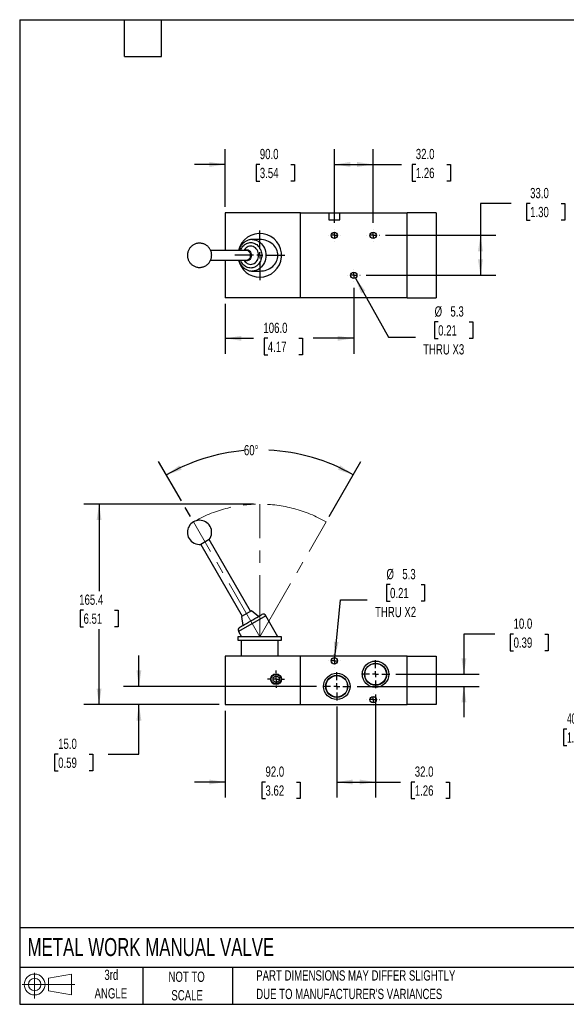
# Model space of a CAD drawing. Header units: millimetres. Extents: x 25 to 1092, y 25 to 838.
# Tile 1 of 2: x 25 to 476, y 25 to 838. Entities that reach past the tile are written whole.
import ezdxf

# ---------------------------------------------------------------- set-up
doc = ezdxf.new("R2010")
doc.units = ezdxf.units.MM
doc.header["$LTSCALE"] = 4
doc.linetypes.add('CENTERX2', pattern=[20.32, 12.7, -2.54, 2.54, -2.54])
doc.layers.add('CENTER', color=40, linetype='CENTERX2')
doc.layers.add('SLD-DEFPOINTS', color=7, linetype='Continuous')
doc.layers.add('DIMENSIONS', color=140, linetype='Continuous', lineweight=25)
doc.layers.add('TEXT', color=140, linetype='Continuous', lineweight=25)
doc.styles.add('SLDTEXTSTYLE0', font='TXT', dxfattribs={"width": 0.7})
doc.dimstyles.new('SLDDIMSTYLE0', dxfattribs={"dimtxt": 8.632031, "dimasz": 13.208, "dimexe": 0, "dimexo": 0.0625, "dimgap": 2.158008, "dimtad": 0, "dimtih": 1, "dimtoh": 1, "dimrnd": 1e-09, "dimzin": 12, "dimdsep": 46, "dimtxsty": 'SLDTEXTSTYLE0', "dimsah": 1, "dimcen": 0.09, "dimadec": 0, "dimazin": 3, "dimtfac": 1, "dimtofl": 0, "dimtmove": 0, "dimatfit": 3, "dimfxl": 0, "dimfrac": 2, "dimtolj": 1, "dimtzin": 12, "dimarcsym": 0})
doc.dimstyles.new('SLDDIMSTYLE1', dxfattribs={"dimtxt": 8.632031, "dimasz": 13.208, "dimexe": 0, "dimexo": 0.0625, "dimgap": 2.158008, "dimtad": 0, "dimtih": 1, "dimtoh": 1, "dimdec": 4, "dimlfac": 4, "dimzin": 12, "dimdsep": 46, "dimtxsty": 'SLDTEXTSTYLE0', "dimsah": 1, "dimcen": 0.09, "dimadec": 0, "dimazin": 3, "dimtfac": 1, "dimtdec": 0, "dimtofl": 0, "dimtmove": 0, "dimatfit": 3, "dimfxl": 0, "dimfrac": 2, "dimtolj": 1, "dimtzin": 12, "dimarcsym": 0})
doc.dimstyles.new('SLDDIMSTYLE2', dxfattribs={"dimtxt": 8.632031, "dimasz": 13.208, "dimexe": 0, "dimexo": 0.0625, "dimgap": 2.158008, "dimtad": 0, "dimtih": 1, "dimtoh": 1, "dimrnd": 1e-09, "dimzin": 4, "dimdsep": 46, "dimtxsty": 'SLDTEXTSTYLE0', "dimsah": 1, "dimcen": 0.09, "dimadec": 0, "dimazin": 1, "dimtfac": 1, "dimtmove": 0, "dimatfit": 0, "dimfxl": 0, "dimfrac": 2, "dimtolj": 1, "dimtzin": 12, "dimarcsym": 0})
doc.dimstyles.new('SLDDIMSTYLE3', dxfattribs={"dimtxt": 8.632031, "dimasz": 13.208, "dimexe": 0, "dimexo": 0.0625, "dimgap": 2.158008, "dimtad": 0, "dimtih": 1, "dimtoh": 1, "dimrnd": 1e-09, "dimzin": 4, "dimdsep": 46, "dimtxsty": 'SLDTEXTSTYLE0', "dimsah": 1, "dimcen": 0.09, "dimadec": 0, "dimazin": 1, "dimtfac": 1, "dimtofl": 0, "dimtmove": 0, "dimatfit": 3, "dimfxl": 0, "dimfrac": 2, "dimtolj": 1, "dimtzin": 12, "dimarcsym": 0})
doc.dimstyles.new('SLDDIMSTYLE4', dxfattribs={"dimtxt": 8.632031, "dimasz": 13.208, "dimexe": 0, "dimexo": 0.0625, "dimgap": 2.158008, "dimtad": 0, "dimtih": 1, "dimtoh": 1, "dimrnd": 1e-09, "dimzin": 12, "dimdsep": 46, "dimtxsty": 'SLDTEXTSTYLE0', "dimsah": 1, "dimcen": 0, "dimadec": 0, "dimazin": 3, "dimtfac": 1, "dimtofl": 0, "dimtmove": 0, "dimatfit": 3, "dimfxl": 0, "dimfrac": 2, "dimtolj": 1, "dimtzin": 12, "dimarcsym": 0})

# ---------------------------------------------------------------- blocks, each defined once
blk = doc.blocks.new('Block11')
at = {"color": 7, "linetype": 'Continuous', "lineweight": 18}
for p, q in [((10.35, 21.24), (10.35, 0)), ((21.92, 16.67), (40.7, 20.13)), ((21.92, 6.38), (21.92, 16.67)), ((40.7, 20.13), (40.7, 2.93)), ((0, 11.53), (43.49, 11.53)), ((21.92, 6.38), (40.7, 2.93))]:
    blk.add_line(p, q, dxfattribs=at)
for radius in [8.6, 5.14]:
    blk.add_circle((10.35, 11.53), radius, dxfattribs=at)
blk = doc.blocks.new('Block12')
at = {"layer": 'SLD-DEFPOINTS'}
blk.add_blockref('Block11', (0, 0), dxfattribs=at)
blk = doc.blocks.new('_D')
at = {"layer": 'DIMENSIONS'}
for p, q in [((218.35, 438.28), (78.18, 438.28)), ((90.88, 438.28), (90.88, 366.46)), ((78.05, 350.8), (75.15, 350.8)), ((75.15, 350.8), (75.15, 337.09)), ((103.7, 350.8), (106.6, 350.8)), ((106.6, 350.8), (106.6, 337.09)), ((75.15, 337.09), (78.05, 337.09)), ((90.88, 272.88), (90.88, 335.15)), ((106.6, 337.09), (103.7, 337.09)), ((189.85, 272.88), (78.18, 272.88))]:
    blk.add_line(p, q, dxfattribs=at)
for points in [[(90.88, 438.28), (88.84, 425.08), (92.91, 425.08)], [(90.88, 272.88), (92.91, 286.09), (88.84, 286.09)]]:
    blk.add_solid(points, dxfattribs=at)
at = {"layer": 'DIMENSIONS', "char_height": 8.467, "attachment_point": 1, "style": 'SLDTEXTSTYLE0'}
for s, insert in [('165.4', (74.46, 363.65)), ('6.51', (78.05, 348))]:
    blk.add_mtext(s, dxfattribs=dict(at, insert=insert))
blk = doc.blocks.new('_D_1')
at = {"layer": 'DIMENSIONS'}
for p, q in [((158.74, 440.92), (140, 473.39)), ((280.67, 428.03), (306.86, 473.39)), ((166.19, 428.03), (161.79, 435.65))]:
    blk.add_line(p, q, dxfattribs=at)
for start, end in [(94.87418, 120), (60, 87.25681)]:
    blk.add_arc((223.43, 328.88), 154.16, start, end, dxfattribs=at)
for points in [[(146.35, 462.39), (159, 466.7), (157.12, 470.3)], [(300.51, 462.39), (289.74, 470.3), (287.86, 466.7)]]:
    blk.add_solid(points, dxfattribs=at)
at = {"layer": 'DIMENSIONS', "insert": (210.33, 487.07), "char_height": 8.467, "attachment_point": 1, "style": 'SLDTEXTSTYLE0'}
blk.add_mtext('60°', dxfattribs=at)
blk = doc.blocks.new('_D_2')
at = {"layer": 'DIMENSIONS'}
for p, q in [((123.73, 287.88), (123.73, 313.28)), ((270.21, 287.88), (111.03, 287.88)), ((189.85, 272.88), (111.03, 272.88)), ((123.73, 231.83), (123.73, 272.88)), ((57.12, 231.83), (54.22, 231.83)), ((54.22, 231.83), (54.22, 218.11)), ((82.77, 231.83), (85.67, 231.83)), ((85.67, 231.83), (85.67, 218.11)), ((98.33, 231.83), (123.73, 231.83)), ((54.22, 218.11), (57.12, 218.11)), ((85.67, 218.11), (82.77, 218.11))]:
    blk.add_line(p, q, dxfattribs=at)
for points in [[(123.73, 287.88), (125.76, 301.09), (121.7, 301.09)], [(123.73, 272.88), (121.7, 259.68), (125.76, 259.68)]]:
    blk.add_solid(points, dxfattribs=at)
at = {"layer": 'DIMENSIONS', "char_height": 8.467, "attachment_point": 1, "style": 'SLDTEXTSTYLE0'}
for s, insert in [('15.0', (57.12, 244.68)), ('0.59', (57.12, 229.03))]:
    blk.add_mtext(s, dxfattribs=dict(at, insert=insert))
blk = doc.blocks.new('_D_3')
at = {"layer": 'DIMENSIONS'}
for p, q in [((286.93, 271.16), (286.93, 196.18)), ((194.93, 267.8), (194.93, 196.18)), ((194.93, 208.88), (169.53, 208.88)), ((228.11, 208.88), (225.21, 208.88)), ((225.21, 208.88), (225.21, 195.17)), ((253.76, 208.88), (256.65, 208.88)), ((256.65, 208.88), (256.65, 195.17)), ((286.93, 208.88), (312.33, 208.88)), ((225.21, 195.17), (228.11, 195.17)), ((256.65, 195.17), (253.76, 195.17))]:
    blk.add_line(p, q, dxfattribs=at)
for points in [[(194.93, 208.88), (181.72, 210.92), (181.72, 206.85)], [(286.93, 208.88), (300.14, 206.85), (300.14, 210.92)]]:
    blk.add_solid(points, dxfattribs=at)
at = {"layer": 'DIMENSIONS', "char_height": 8.467, "attachment_point": 1, "style": 'SLDTEXTSTYLE0'}
for s, insert in [('92.0', (228.11, 221.73)), ('3.62', (228.11, 206.08))]:
    blk.add_mtext(s, dxfattribs=dict(at, insert=insert))
blk = doc.blocks.new('_D_4')
at = {"layer": 'DIMENSIONS'}
for p, q in [((318.93, 281.16), (318.93, 196.18)), ((286.93, 271.16), (286.93, 196.18)), ((286.93, 208.88), (318.93, 208.88)), ((318.93, 208.88), (339.57, 208.88)), ((351.26, 208.88), (348.36, 208.88)), ((348.36, 208.88), (348.36, 195.17)), ((376.91, 208.88), (379.81, 208.88)), ((379.81, 208.88), (379.81, 195.17)), ((348.36, 195.17), (351.26, 195.17)), ((379.81, 195.17), (376.91, 195.17))]:
    blk.add_line(p, q, dxfattribs=at)
for points in [[(286.93, 208.88), (300.14, 206.85), (300.14, 210.92)], [(318.93, 208.88), (305.72, 210.92), (305.72, 206.85)]]:
    blk.add_solid(points, dxfattribs=at)
at = {"layer": 'DIMENSIONS', "char_height": 8.467, "attachment_point": 1, "style": 'SLDTEXTSTYLE0'}
for s, insert in [('32.0', (351.26, 221.73)), ('1.26', (351.26, 206.08))]:
    blk.add_mtext(s, dxfattribs=dict(at, insert=insert))
blk = doc.blocks.new('_D_5')
at = {"layer": 'DIMENSIONS'}
for p, q in [((417.19, 331.01), (391.79, 331.01)), ((391.79, 331.01), (391.79, 297.88)), ((432.75, 331.01), (429.85, 331.01)), ((429.85, 331.01), (429.85, 317.29)), ((458.4, 331.01), (461.3, 331.01)), ((461.3, 331.01), (461.3, 317.29)), ((429.85, 317.29), (432.75, 317.29)), ((461.3, 317.29), (458.4, 317.29)), ((335.65, 297.88), (404.49, 297.88)), ((303.65, 287.88), (404.49, 287.88)), ((391.79, 287.88), (391.79, 262.48))]:
    blk.add_line(p, q, dxfattribs=at)
for points in [[(391.79, 297.88), (393.83, 311.09), (389.76, 311.09)], [(391.79, 287.88), (389.76, 274.68), (393.83, 274.68)]]:
    blk.add_solid(points, dxfattribs=at)
at = {"layer": 'DIMENSIONS', "char_height": 8.467, "attachment_point": 1, "style": 'SLDTEXTSTYLE0'}
for s, insert in [('10.0', (432.75, 343.86)), ('0.39', (432.75, 328.2))]:
    blk.add_mtext(s, dxfattribs=dict(at, insert=insert))
blk = doc.blocks.new('_D_6')
at = {"layer": 'DIMENSIONS'}
for p, q in [((330.86, 371.94), (327.96, 371.94)), ((327.96, 371.94), (327.96, 358.22)), ((356.51, 371.94), (359.41, 371.94)), ((359.41, 371.94), (359.41, 358.22)), ((285.19, 311.52), (289.89, 359.4)), ((289.89, 359.4), (312.12, 359.4)), ((327.96, 358.22), (330.86, 358.22)), ((359.41, 358.22), (356.51, 358.22))]:
    blk.add_line(p, q, dxfattribs=at)
blk.add_solid([(285.19, 311.52), (288.5, 324.47), (284.46, 324.87)], dxfattribs=at)
at = {"layer": 'DIMENSIONS', "char_height": 8.467, "attachment_point": 1, "style": 'SLDTEXTSTYLE0'}
for s, insert in [('%%c', (327.93, 384.79)), ('5.3', (340.97, 384.79)), ('0.21', (330.86, 369.14)), ('THRU X2', (318.47, 353.48))]:
    blk.add_mtext(s, dxfattribs=dict(at, insert=insert))
blk = doc.blocks.new('SW_CENTERMARKSYMBOL_0')
at = {"layer": 'CENTER', "color": 0}
for p, q in [((0, 0), (-2.54, 0)), ((0, 5.08), (0, 7.04)), ((0, 0), (0, 2.54)), ((0, 0), (0, -2.54)), ((0, 0), (2.54, 0)), ((5.08, 0), (7.04, 0)), ((-5.08, 0), (-7.04, 0)), ((0, -5.08), (0, -7.04))]:
    blk.add_line(p, q, dxfattribs=at)
blk = doc.blocks.new('SW_CENTERMARKSYMBOL_1')
at = {"layer": 'CENTER', "color": 0}
for p, q in [((0, 5.08), (0, 11.64)), ((-5.08, 0), (-11.64, 0)), ((0, 0), (-2.54, 0)), ((0, 0), (0, 2.54)), ((0, 0), (0, -2.54)), ((0, 0), (2.54, 0)), ((5.08, 0), (11.64, 0)), ((0, -5.08), (0, -11.64))]:
    blk.add_line(p, q, dxfattribs=at)
blk = doc.blocks.new('SW_CENTERMARKSYMBOL_2')
at = {"layer": 'CENTER', "color": 0}
for p, q in [((0, 5.08), (0, 11.64)), ((-5.08, 0), (-11.64, 0)), ((0, 0), (-2.54, 0)), ((0, 0), (0, 2.54)), ((0, 0), (0, -2.54)), ((0, 0), (2.54, 0)), ((5.08, 0), (11.64, 0)), ((0, -5.08), (0, -11.64))]:
    blk.add_line(p, q, dxfattribs=at)
blk = doc.blocks.new('SW_CENTERMARKSYMBOL_3')
at = {"layer": 'CENTER', "color": 0}
for p, q in [((-5.08, 0), (-5.19, 0)), ((0, 0), (-2.54, 0)), ((0, 5.08), (0, 5.19)), ((0, 0), (0, 2.54)), ((0, 0), (0, -2.54)), ((0, 0), (2.54, 0)), ((5.08, 0), (5.19, 0)), ((0, -5.08), (0, -5.19))]:
    blk.add_line(p, q, dxfattribs=at)
blk = doc.blocks.new('SW_CENTERMARKSYMBOL_4')
at = {"layer": 'CENTER', "color": 0}
for p, q in [((-5.08, 0), (-5.19, 0)), ((0, 0), (-2.54, 0)), ((0, 5.08), (0, 5.19)), ((0, 0), (0, 2.54)), ((0, 0), (0, -2.54)), ((0, 0), (2.54, 0)), ((5.08, 0), (5.19, 0)), ((0, -5.08), (0, -5.19))]:
    blk.add_line(p, q, dxfattribs=at)
blk = doc.blocks.new('_D_8')
at = {"layer": 'DIMENSIONS'}
for p, q in [((574.14, 312.88), (530.69, 312.88)), ((543.39, 272.88), (543.39, 312.88)), ((574.14, 272.88), (530.69, 272.88)), ((543.39, 252.66), (543.39, 272.88)), ((476.78, 252.66), (473.89, 252.66)), ((473.89, 252.66), (473.89, 238.95)), ((502.43, 252.66), (505.33, 252.66)), ((505.33, 252.66), (505.33, 238.95)), ((517.99, 252.66), (543.39, 252.66)), ((473.89, 238.95), (476.78, 238.95)), ((505.33, 238.95), (502.43, 238.95))]:
    blk.add_line(p, q, dxfattribs=at)
for points in [[(543.39, 312.88), (541.36, 299.68), (545.43, 299.68)], [(543.39, 272.88), (545.43, 286.09), (541.36, 286.09)]]:
    blk.add_solid(points, dxfattribs=at)
at = {"layer": 'DIMENSIONS', "char_height": 8.467, "attachment_point": 1, "style": 'SLDTEXTSTYLE0'}
for s, insert in [('40.0', (476.78, 265.51)), ('1.57', (476.78, 249.86))]:
    blk.add_mtext(s, dxfattribs=dict(at, insert=insert))
blk = doc.blocks.new('_D_17')
at = {"layer": 'DIMENSIONS'}
for p, q in [((300.93, 616.93), (300.93, 562.48)), ((194.93, 603.62), (194.93, 562.48)), ((194.93, 575.18), (218.31, 575.18)), ((230, 575.18), (227.1, 575.18)), ((227.1, 575.18), (227.1, 561.46)), ((255.65, 575.18), (258.55, 575.18)), ((258.55, 575.18), (258.55, 561.46)), ((300.93, 575.18), (267.35, 575.18)), ((227.1, 561.46), (230, 561.46)), ((258.55, 561.46), (255.65, 561.46))]:
    blk.add_line(p, q, dxfattribs=at)
for points in [[(194.93, 575.18), (208.14, 573.15), (208.14, 577.21)], [(300.93, 575.18), (287.72, 577.21), (287.72, 573.15)]]:
    blk.add_solid(points, dxfattribs=at)
at = {"layer": 'DIMENSIONS', "char_height": 8.467, "attachment_point": 1, "style": 'SLDTEXTSTYLE0'}
for s, insert in [('106.0', (226.41, 588.03)), ('4.17', (230, 572.38))]:
    blk.add_mtext(s, dxfattribs=dict(at, insert=insert))
blk = doc.blocks.new('_D_18')
at = {"layer": 'DIMENSIONS'}
for p, q in [((194.93, 683.78), (194.93, 731.4)), ((284.93, 670.47), (284.93, 731.4)), ((194.93, 718.7), (169.53, 718.7)), ((223.46, 718.7), (220.56, 718.7)), ((220.56, 718.7), (220.56, 704.98)), ((249.11, 718.7), (252.01, 718.7)), ((252.01, 718.7), (252.01, 704.98)), ((284.93, 718.7), (310.33, 718.7)), ((220.56, 704.98), (223.46, 704.98)), ((252.01, 704.98), (249.11, 704.98))]:
    blk.add_line(p, q, dxfattribs=at)
for points in [[(194.93, 718.7), (181.72, 720.73), (181.72, 716.67)], [(284.93, 718.7), (298.14, 716.67), (298.14, 720.73)]]:
    blk.add_solid(points, dxfattribs=at)
at = {"layer": 'DIMENSIONS', "char_height": 8.467, "attachment_point": 1, "style": 'SLDTEXTSTYLE0'}
for s, insert in [('90.0', (223.46, 731.55)), ('3.54', (223.46, 715.9))]:
    blk.add_mtext(s, dxfattribs=dict(at, insert=insert))
blk = doc.blocks.new('_D_19')
at = {"layer": 'DIMENSIONS'}
for p, q in [((284.93, 670.47), (284.93, 731.4)), ((316.93, 670.47), (316.93, 731.4)), ((284.93, 718.7), (316.93, 718.7)), ((316.93, 718.7), (340.4, 718.7)), ((352.1, 718.7), (349.2, 718.7)), ((349.2, 718.7), (349.2, 704.98)), ((377.75, 718.7), (380.64, 718.7)), ((380.64, 718.7), (380.64, 704.98)), ((349.2, 704.98), (352.1, 704.98)), ((380.64, 704.98), (377.75, 704.98))]:
    blk.add_line(p, q, dxfattribs=at)
for points in [[(284.93, 718.7), (298.14, 716.67), (298.14, 720.73)], [(316.93, 718.7), (303.72, 720.73), (303.72, 716.67)]]:
    blk.add_solid(points, dxfattribs=at)
at = {"layer": 'DIMENSIONS', "char_height": 8.467, "attachment_point": 1, "style": 'SLDTEXTSTYLE0'}
for s, insert in [('32.0', (352.1, 731.55)), ('1.26', (352.1, 715.9))]:
    blk.add_mtext(s, dxfattribs=dict(at, insert=insert))
blk = doc.blocks.new('_D_20')
at = {"layer": 'DIMENSIONS'}
for p, q in [((430.84, 686.47), (405.44, 686.47)), ((405.44, 686.47), (405.44, 660.2)), ((446.4, 686.47), (443.5, 686.47)), ((443.5, 686.47), (443.5, 672.76)), ((472.05, 686.47), (474.95, 686.47)), ((474.95, 686.47), (474.95, 672.76)), ((443.5, 672.76), (446.4, 672.76)), ((474.95, 672.76), (472.05, 672.76)), ((327.2, 660.2), (418.14, 660.2)), ((405.44, 660.2), (405.44, 627.2)), ((311.2, 627.2), (418.14, 627.2))]:
    blk.add_line(p, q, dxfattribs=at)
for points in [[(405.44, 660.2), (403.41, 646.99), (407.47, 646.99)], [(405.44, 627.2), (407.47, 640.41), (403.41, 640.41)]]:
    blk.add_solid(points, dxfattribs=at)
at = {"layer": 'DIMENSIONS', "char_height": 8.467, "attachment_point": 1, "style": 'SLDTEXTSTYLE0'}
for s, insert in [('33.0', (446.4, 699.32)), ('1.30', (446.4, 683.67))]:
    blk.add_mtext(s, dxfattribs=dict(at, insert=insert))
blk = doc.blocks.new('_D_21')
at = {"layer": 'DIMENSIONS'}
for p, q in [((302.23, 624.89), (329.58, 576.23)), ((370.55, 588.76), (367.65, 588.76)), ((367.65, 588.76), (367.65, 575.04)), ((396.2, 588.76), (399.1, 588.76)), ((399.1, 588.76), (399.1, 575.04)), ((329.58, 576.23), (351.8, 576.23)), ((367.65, 575.04), (370.55, 575.04)), ((399.1, 575.04), (396.2, 575.04))]:
    blk.add_line(p, q, dxfattribs=at)
blk.add_solid([(302.23, 624.89), (306.93, 612.38), (310.47, 614.37)], dxfattribs=at)
at = {"layer": 'DIMENSIONS', "char_height": 8.467, "attachment_point": 1, "style": 'SLDTEXTSTYLE0'}
for s, insert in [('%%c', (367.62, 601.61)), ('5.3', (380.66, 601.61)), ('0.21', (370.55, 585.96)), ('THRU X3', (358.15, 570.31))]:
    blk.add_mtext(s, dxfattribs=dict(at, insert=insert))
blk = doc.blocks.new('SW_CENTERMARKSYMBOL_11')
at = {"layer": 'CENTER', "color": 0}
for p, q in [((0, 5.08), (0, 20.54)), ((-5.08, 0), (-20.54, 0)), ((0, 0), (-2.54, 0)), ((0, 0), (0, 2.54)), ((0, 0), (0, -2.54)), ((0, 0), (2.54, 0)), ((5.08, 0), (20.54, 0)), ((0, -5.08), (0, -20.54))]:
    blk.add_line(p, q, dxfattribs=at)
blk = doc.blocks.new('SW_CENTERMARKSYMBOL_12')
at = {"layer": 'CENTER', "color": 0}
for p, q in [((-5.08, 0), (-5.19, 0)), ((0, 0), (-2.54, 0)), ((0, 5.08), (0, 5.19)), ((0, 0), (0, 2.54)), ((0, 0), (0, -2.54)), ((0, 0), (2.54, 0)), ((5.08, 0), (5.19, 0)), ((0, -5.08), (0, -5.19))]:
    blk.add_line(p, q, dxfattribs=at)
blk = doc.blocks.new('SW_CENTERMARKSYMBOL_13')
at = {"layer": 'CENTER', "color": 0}
for p, q in [((-5.08, 0), (-5.19, 0)), ((0, 0), (-2.54, 0)), ((0, 5.08), (0, 5.19)), ((0, 0), (0, 2.54)), ((0, 0), (0, -2.54)), ((0, 0), (2.54, 0)), ((5.08, 0), (5.19, 0)), ((0, -5.08), (0, -5.19))]:
    blk.add_line(p, q, dxfattribs=at)
blk = doc.blocks.new('SW_CENTERMARKSYMBOL_14')
at = {"layer": 'CENTER', "color": 0}
for p, q in [((-5.08, 0), (-5.19, 0)), ((0, 0), (-2.54, 0)), ((0, 5.08), (0, 5.19)), ((0, 0), (0, 2.54)), ((0, 0), (0, -2.54)), ((0, 0), (2.54, 0)), ((5.08, 0), (5.19, 0)), ((0, -5.08), (0, -5.19))]:
    blk.add_line(p, q, dxfattribs=at)

msp = doc.modelspace()

# ---------------------------------------------------------------- linework, layer by layer
for p, q in [((194.930907, 678.702826), (194.930907, 647.702826)), ((256.930907, 678.702826), (194.930907, 678.702826)), ((256.930907, 608.702826), (256.930907, 678.702826)), ((256.930907, 678.702826), (280.430907, 678.702826)), ((280.430907, 678.702826), (280.430907, 673.102826)), ((280.430907, 678.702826), (289.430907, 678.702826)), ((289.430907, 673.102826), (289.430907, 678.702826)), ((289.430907, 678.702826), (344.930907, 678.702826)), ((344.930907, 608.702826), (344.930907, 678.702826)), ((368.930907, 678.702826), (344.930907, 678.702826)), ((368.930907, 678.702826), (368.930907, 608.702826)), ((280.430907, 673.102826), (289.430907, 673.102826)), ((223.430907, 656.702826), (217.180907, 656.702826)), ((212.430907, 647.702826), (182.882577, 647.702826)), ((211.385612, 649.060411), (210.185462, 647.702826)), ((182.892873, 639.702826), (212.430907, 639.702826)), ((194.930907, 639.702826), (194.930907, 608.702826)), ((210.185462, 639.702826), (211.385612, 638.34524)), ((217.180907, 630.702826), (217.045781, 630.703762)), ((217.180907, 630.702826), (223.430907, 630.702826)), ((256.930907, 608.702826), (194.930907, 608.702826)), ((344.930907, 608.702826), (256.930907, 608.702826)), ((344.930907, 608.702826), (368.930907, 608.702826)), ((181.777584, 409.030375), (174.849381, 405.030375)), ((215.895009, 349.937263), (181.777584, 409.030375)), ((174.849381, 405.030375), (208.966805, 345.937263)), ((216.476819, 350.273171), (208.384995, 345.601354)), ((222.426098, 345.625085), (216.476819, 350.273171)), ((228.439237, 346.210021), (205.922577, 333.210021)), ((208.384995, 345.601354), (209.435716, 338.125085)), ((238.442014, 328.884704), (228.439237, 346.210021)), ((205.430907, 328.884704), (205.430907, 325.884704)), ((223.430907, 328.884704), (205.430907, 328.884704)), ((205.430907, 325.884704), (223.430907, 325.884704)), ((205.922577, 333.210021), (208.4198, 328.884704)), ((208.180907, 325.884704), (208.180907, 312.884704)), ((241.430907, 328.884704), (223.430907, 328.884704)), ((223.430907, 325.884704), (241.430907, 325.884704)), ((238.680907, 312.884704), (238.680907, 325.884704)), ((241.430907, 325.884704), (241.430907, 328.884704)), ((194.930907, 312.884704), (194.930907, 272.884704)), ((256.930907, 312.884704), (194.930907, 312.884704)), ((256.930907, 272.884704), (256.930907, 312.884704)), ((344.930907, 312.884704), (256.930907, 312.884704)), ((344.930907, 272.884704), (344.930907, 312.884704)), ((344.930907, 312.884704), (368.930907, 312.884704)), ((368.930907, 312.884704), (368.930907, 272.884704)), ((234.330907, 295.228079), (236.830907, 296.671455)), ((234.330907, 292.341328), (234.330907, 295.228079)), ((236.830907, 296.671455), (239.330907, 295.228079)), ((239.330907, 295.228079), (239.330907, 292.341328)), ((236.830907, 290.897952), (234.330907, 292.341328)), ((239.330907, 292.341328), (236.830907, 290.897952)), ((194.930907, 272.884704), (256.930907, 272.884704)), ((256.930907, 272.884704), (344.930907, 272.884704)), ((368.930907, 272.884704), (344.930907, 272.884704))]:
    msp.add_line(p, q)
at = {"color": 7, "linetype": 'CENTERX2', "lineweight": 18}
for q in [(223.430907, 438.284704), (168.730907, 423.627883), (278.130907, 423.627883)]:
    msp.add_line((223.430907, 328.884704), q, dxfattribs=at)
at = {"flags": 128}
for points in [[(222.426098, 643.702826), (222.346131, 644.876084), (222.1082, 646.020453), (221.718164, 647.107755), (221.185627, 648.111215), (220.5237, 649.006127), (219.748684, 649.770453), (218.879662, 650.385375), (217.938031, 650.83575), (216.946979, 651.110488), (215.930907, 651.202826), (214.914835, 651.110488), (213.923783, 650.83575), (212.982152, 650.385375), (212.11313, 649.770453), (211.385612, 649.060411)], [(217.141821, 656.702747), (217.514529, 656.697117), (218.843161, 656.560348), (220.148458, 656.243088), (221.412098, 655.749791), (222.616341, 655.08738), (223.744283, 654.265155), (224.780089, 653.294658), (225.709219, 652.189513), (226.51863, 650.965234), (227.19696, 649.639006), (227.734687, 648.229447), (228.124262, 646.756344), (228.360216, 645.240377), (228.439237, 643.702826)], [(210.340596, 647.702826), (210.649111, 647.897204), (211.416789, 648.225504), (212.225985, 648.368646), (213.04357, 648.320768), (213.836073, 648.083832), (214.571049, 647.667536), (215.218406, 647.088925), (215.751643, 646.371686), (216.148929, 645.545184), (216.393999, 644.643256), (216.476819, 643.702826)], [(216.476819, 643.702826), (216.393999, 642.762396), (216.148929, 641.860468), (215.751643, 641.033966), (215.218406, 640.316727), (214.571049, 639.738116), (213.836073, 639.32182), (213.04357, 639.084883), (212.225985, 639.037006), (211.416789, 639.180147), (210.649111, 639.508448), (210.340596, 639.702826)], [(211.385612, 638.34524), (212.11313, 637.635198), (212.982152, 637.020277), (213.923783, 636.569902), (214.914835, 636.295163), (215.930907, 636.202826), (216.946979, 636.295163), (217.938031, 636.569902), (218.879662, 637.020277), (219.748684, 637.635198), (220.5237, 638.399525), (221.185627, 639.294436), (221.718164, 640.297897), (222.1082, 641.385198), (222.346131, 642.529567), (222.426098, 643.702826)], [(228.439237, 643.702826), (228.360216, 642.165275), (228.124262, 640.649307), (227.734687, 639.176205), (227.19696, 637.766646), (226.51863, 636.440418), (225.709219, 635.216138), (224.780089, 634.110993), (223.744283, 633.140496), (222.616341, 632.318272), (221.412098, 631.655861), (220.148458, 631.162563), (218.843161, 630.845303), (217.514529, 630.708535), (217.180907, 630.702826)]]:
    msp.add_lwpolyline(points, dxfattribs=at)
for centre, radius in [((284.930907, 660.202826), 2.65), ((316.930907, 660.202826), 2.65), ((300.930907, 627.202826), 2.65), ((284.930907, 308.884704), 2.65), ((318.930907, 297.884704), 10.9), ((318.930907, 297.884704), 9.103191), ((318.930907, 297.884704), 8.879339), ((236.830907, 293.784704), 4.5), ((236.830907, 293.784704), 3.97), ((286.930907, 287.884704), 10.9), ((286.930907, 287.884704), 9.103191), ((286.930907, 287.884704), 8.879339), ((316.930907, 276.884704), 2.65)]:
    msp.add_circle(centre, radius)
for centre, radius, start, end in [((223.430907, 643.702826), 18, 270, 167.160411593), ((212.173323, 643.979752), 3.731974, 355.744535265, 86.042254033), ((212.173323, 643.4259), 3.731974, 273.957745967, 4.255464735), ((223.430907, 643.702826), 18, 192.839588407, 270), ((173.730907, 414.967629), 10, 30, 210), ((173.730907, 414.967629), 10, 323.578178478, 30), ((173.730907, 414.967629), 10, 210, 276.421821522), ((226.274174, 344.960021), 2.5, 30, 120), ((208.08764, 334.460021), 2.5, 120, 210)]:
    msp.add_arc(centre, radius, start, end)
at = {"color": 7, "linetype": 'CENTERX2', "lineweight": 18}
msp.add_arc((223.430907, 328.884704), 109.4, 60, 120, dxfattribs=at)
for start_param, end_param in [(0, 1.5707963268), (4.7123889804, 6.2831853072)]:
    msp.add_ellipse((223.430907, 643.702826), major_axis=(15.011107, 0), ratio=0.8660254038, start_param=start_param, end_param=end_param)
for points, knots in [([(183.730907, 643.702826), (183.714597, 644.149082), (183.69163, 644.777457), (183.538021, 645.699302), (183.350154, 646.491256), (183.030829, 647.425364), (182.589517, 648.385336), (182.012238, 649.347276), (181.300264, 650.273635), (180.46019, 651.133125), (179.503785, 651.899299), (178.446213, 652.550734), (177.304949, 653.070544), (176.099027, 653.445841), (174.848518, 653.667289), (173.574117, 653.728776), (172.296772, 653.627145), (171.037326, 653.361941), (169.816162, 652.935093), (168.652826, 652.350438), (167.565673, 651.612947), (166.607627, 650.759364), (165.789022, 649.819258), (165.114549, 648.824949), (164.571672, 647.773125), (164.188745, 646.753397), (163.950523, 645.842898), (163.803216, 644.992653), (163.738626, 644.295335), (163.732769, 643.845762), (163.730907, 643.702826)], [0, 0, 0, 0, 0.0425972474, 0.0599813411, 0.0892075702, 0.12027409, 0.1541475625, 0.1899722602, 0.2272392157, 0.2655274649, 0.3045306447, 0.3440367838, 0.3839044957, 0.4240421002, 0.4643924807, 0.5049233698, 0.5456220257, 0.5864935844, 0.627563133, 0.6688827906, 0.7105474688, 0.7527286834, 0.7911205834, 0.8293713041, 0.8672515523, 0.9039510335, 0.9332153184, 0.9570449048, 0.9863428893, 1, 1, 1, 1]), ([(217.140876, 656.682671), (216.928157, 656.685773), (216.277236, 656.695264), (215.185373, 656.532639), (213.878671, 656.198309), (212.642808, 655.697764), (211.49799, 655.066553), (210.45837, 654.329977), (209.496335, 653.476127), (208.623001, 652.516419), (207.849544, 651.464628), (207.182084, 650.339362), (206.64083, 649.161468), (206.303798, 648.27746), (206.177446, 647.783503), (206.156809, 647.702826)], [0, 0, 0, 0, 0.0433060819, 0.132516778, 0.2235208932, 0.3165971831, 0.4007312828, 0.4850382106, 0.5694428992, 0.6538278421, 0.7380055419, 0.8216671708, 0.9042327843, 0.9843584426, 1, 1, 1, 1]), ([(207.536665, 647.702826), (207.777648, 648.298534), (208.28376, 649.549639), (209.460103, 651.177726), (210.670743, 652.32101), (211.740869, 653.041923), (212.833737, 653.616807), (214.234028, 654.081952), (215.93086, 654.261536), (217.627981, 654.081826), (219.32272, 653.519236), (220.952398, 652.544308), (222.406622, 651.180613), (223.393989, 649.77602), (224.019223, 648.541197), (224.514667, 647.279055), (224.934327, 645.66225), (224.994811, 644.343182), (225.024174, 643.702826)], [0, 0, 0, 0, 0.0681839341, 0.1431998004, 0.2182156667, 0.2549821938, 0.2917669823, 0.362291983, 0.4288313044, 0.4953706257, 0.5658956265, 0.6393526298, 0.714368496, 0.7893843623, 0.8261508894, 0.8629356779, 0.9334606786, 1, 1, 1, 1]), ([(163.730907, 643.702826), (163.747217, 643.25657), (163.770184, 642.628195), (163.923793, 641.70635), (164.11166, 640.914395), (164.430985, 639.980288), (164.872297, 639.020316), (165.449577, 638.058375), (166.16155, 637.132017), (167.001624, 636.272527), (167.958029, 635.506352), (169.015601, 634.854918), (170.156865, 634.335108), (171.362787, 633.959811), (172.613296, 633.738362), (173.887697, 633.676875), (175.165043, 633.778507), (176.424488, 634.043711), (177.645652, 634.470558), (178.808988, 635.055214), (179.896141, 635.792704), (180.854187, 636.646288), (181.672792, 637.586393), (182.347265, 638.580702), (182.890142, 639.632526), (183.273069, 640.652254), (183.511292, 641.562754), (183.658598, 642.412999), (183.723189, 643.110317), (183.729045, 643.559889), (183.730907, 643.702826)], [0, 0, 0, 0, 0.0425972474, 0.0599813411, 0.0892075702, 0.12027409, 0.1541475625, 0.1899722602, 0.2272392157, 0.2655274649, 0.3045306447, 0.3440367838, 0.3839044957, 0.4240421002, 0.4643924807, 0.5049233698, 0.5456220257, 0.5864935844, 0.627563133, 0.6688827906, 0.7105474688, 0.7527286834, 0.7911205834, 0.8293713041, 0.8672515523, 0.9039510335, 0.9332153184, 0.9570449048, 0.9863428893, 1, 1, 1, 1]), ([(225.024174, 643.702826), (224.994672, 643.062413), (224.933901, 641.743228), (224.428001, 639.786299), (223.589019, 637.904486), (222.406539, 636.225401), (221.190486, 635.084947), (220.121052, 634.363673), (219.028018, 633.788875), (217.627806, 633.323691), (215.930945, 633.144116), (214.23385, 633.323833), (212.539029, 633.886381), (210.909669, 634.86148), (209.454231, 636.22452), (208.470638, 637.631151), (207.859738, 638.819261), (207.633831, 639.423396), (207.529342, 639.702826)], [0, 0, 0, 0, 0.06653078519, 0.13704673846, 0.21049431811, 0.28550056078, 0.36050680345, 0.39726861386, 0.43404868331, 0.50456463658, 0.57109542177, 0.63762620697, 0.70814216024, 0.78158973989, 0.85659598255, 0.93160222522, 0.96836403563, 1, 1, 1, 1]), ([(206.151188, 639.702826), (206.157681, 639.677062), (206.255192, 639.290131), (206.523489, 638.551803), (206.972384, 637.491228), (207.534301, 636.449825), (208.197097, 635.445123), (208.961243, 634.497192), (209.821334, 633.622702), (210.771584, 632.837177), (211.804525, 632.154389), (212.911534, 631.588073), (214.082797, 631.146586), (215.307482, 630.853577), (216.300903, 630.70934), (216.881084, 630.719629), (217.037612, 630.722405)], [0, 0, 0, 0, 0.0050246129, 0.0754616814, 0.1489992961, 0.2249530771, 0.3027873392, 0.3821348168, 0.4627409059, 0.5444366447, 0.6271229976, 0.7107630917, 0.7953788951, 0.8810494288, 0.9679081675, 1, 1, 1, 1]), ([(206.83764, 336.625085), (206.83764, 336.625085), (207.795726, 337.178236), (211.206267, 339.147312), (213.519291, 340.482738), (218.342523, 343.267432), (220.655548, 344.602857), (224.066088, 346.571933), (225.024174, 347.125085), (225.024174, 347.125085)], [0, 0, 0, 0, 0.25, 0.25, 0.5, 0.5, 0.75, 0.75, 1, 1, 1, 1])]:
    msp.add_open_spline(points, degree=3, knots=knots)
at = {"layer": 'TEXT'}
for p, q in [((25.4, 838.2), (1092.2, 838.2)), ((25.4, 838.2), (25.4, 25.4)), ((111.76, 807.72), (111.76, 838.2)), ((142.24, 807.72), (142.24, 838.2)), ((111.76, 807.72), (142.24, 807.72)), ((1092.2, 88.504431), (25.4, 88.504431)), ((1092.2, 55.88), (25.4, 55.88)), ((127, 55.88), (127, 25.4)), ((200.846512, 55.88), (200.846512, 25.4)), ((25.4, 25.4), (1092.2, 25.4))]:
    msp.add_line(p, q, dxfattribs=at)

# ---------------------------------------------------------------- block references
at = {"layer": 'CENTER'}
for name, p in [('SW_CENTERMARKSYMBOL_11', (223.430907, 643.702826)), ('SW_CENTERMARKSYMBOL_13', (284.930907, 660.202826)), ('SW_CENTERMARKSYMBOL_12', (316.930907, 660.202826)), ('SW_CENTERMARKSYMBOL_14', (300.930907, 627.202826)), ('SW_CENTERMARKSYMBOL_4', (284.930907, 308.884704)), ('SW_CENTERMARKSYMBOL_2', (318.930907, 297.884704)), ('SW_CENTERMARKSYMBOL_0', (236.830907, 293.784704)), ('SW_CENTERMARKSYMBOL_1', (286.930907, 287.884704)), ('SW_CENTERMARKSYMBOL_3', (316.930907, 276.884704))]:
    msp.add_blockref(name, p, dxfattribs=at)
at = {"layer": 'SLD-DEFPOINTS'}
msp.add_blockref('Block12', (27.351754, 30.215421), dxfattribs=at)

# ---------------------------------------------------------------- texts
at = {"layer": 'TEXT', "style": 'SLDTEXTSTYLE0'}
for s, insert, char_height, attachment_point in [('METAL WORK MANUAL VALVE', (31.862937, 80.074193), 14.81666667, 1), ('3rd', (100.986518, 53.973498), 8.4666667, 2), ('NOT TO', (163.073231, 52.394688), 8.4666667, 2), ('PART DIMENSIONS MAY DIFFER SLIGHTLY', (220.477138, 53.469732), 8.46666667, 1), ('ANGLE', (100.596503, 38.684609), 8.4666667, 2), ('SCALE', (163.458347, 37.105799), 8.4666667, 2), ("DUE TO MANUFACTURER'S VARIANCES", (220.477138, 38.180843), 8.46666667, 1)]:
    msp.add_mtext(s, dxfattribs=dict(at, insert=insert, char_height=char_height, attachment_point=attachment_point))

# ---------------------------------------------------------------- dimensions: what is measured, and where the dimension line sits
at = {"layer": 'DIMENSIONS'}
for base, p1, p2, dimstyle, picture, middle in [((284.930907, 718.702929), (194.930907, 678.702826), (284.930907, 665.392826), 'SLDDIMSTYLE2', '_D_18', (236.288111, 718.702929)), ((316.930907, 718.702929), (284.930907, 665.392826), (316.930907, 665.392826), 'SLDDIMSTYLE3', '_D_19', (364.920445, 718.702929)), ((300.930907, 575.182076), (194.930907, 608.702826), (300.930907, 622.012826), 'SLDDIMSTYLE3', '_D_17', (242.827483, 575.182076)), ((318.930907, 208.884601), (286.930907, 276.241512), (318.930907, 286.241512), 'SLDDIMSTYLE3', '_D_4', (364.087828, 208.884601))]:
    dim = msp.add_linear_dim(base=base, p1=p1, p2=p2, dimstyle=dimstyle, dxfattribs=at)
    dim.commit()
    dim.dimension.update_dxf_attribs({"geometry": picture, "text_midpoint": middle, "dimtype": 160})
for base, p1, p2, angle, dimstyle, picture, middle in [((405.439321, 627.202826), (322.120907, 660.202826), (306.120907, 627.202826), 90, 'SLDDIMSTYLE3', '_D_20', (405.439321, 686.47438)), ((90.875728, 272.884704), (223.430907, 438.284704), (194.930907, 272.884704), 90, 'SLDDIMSTYLE0', '_D', (90.875728, 350.804618)), ((391.793201, 297.884704), (298.574098, 287.884704), (330.574098, 297.884704), 90, 'SLDDIMSTYLE2', '_D_5', (391.793201, 331.009509)), ((123.730907, 287.884704), (194.930907, 272.884704), (275.287716, 287.884704), 90, 'SLDDIMSTYLE2', '_D_2', (123.730907, 231.833129)), ((543.394423, 312.884704), (579.221957, 272.884704), (579.221957, 312.884704), 90, 'SLDDIMSTYLE3', '_D_8', (543.394423, 252.664673)), ((286.930907, 208.884601), (194.930907, 272.884704), (286.930907, 276.241512), 0, 'SLDDIMSTYLE2', '_D_3', (240.930907, 208.884601))]:
    dim = msp.add_linear_dim(base=base, p1=p1, p2=p2, angle=angle, dimstyle=dimstyle, dxfattribs=at)
    dim.commit()
    dim.dimension.update_dxf_attribs({"geometry": picture, "text_midpoint": middle, "dimtype": 160})
for p1, p2, text, picture, middle in [((299.632571, 629.512982), (302.229243, 624.892669), '<>\\PTHRU X3', '_D_21', (383.374098, 580.688636)), ((284.671973, 306.247384), (285.189841, 311.522023), '<>\\PTHRU X2', '_D_6', (343.685681, 363.865372))]:
    dim = msp.add_diameter_dim_2p(p1=p1, p2=p2, text=text, dimstyle='SLDDIMSTYLE4', dxfattribs=at)
    dim.commit()
    dim.dimension.update_dxf_attribs({"geometry": picture, "text_midpoint": middle, "dimtype": 163})
dim = msp.add_angular_dim_2l(base=(266.883637, 476.795096), line1=((278.130907, 423.627883), (223.430907, 328.884704)), line2=((168.730907, 423.627883), (223.430907, 328.884704)), dimstyle='SLDDIMSTYLE1', dxfattribs=at)
dim.commit()
dim.dimension.update_dxf_attribs({"geometry": '_D_1', "text_midpoint": (220.570573, 483.019198), "dimtype": 162})

doc.saveas('drawing.dxf')
